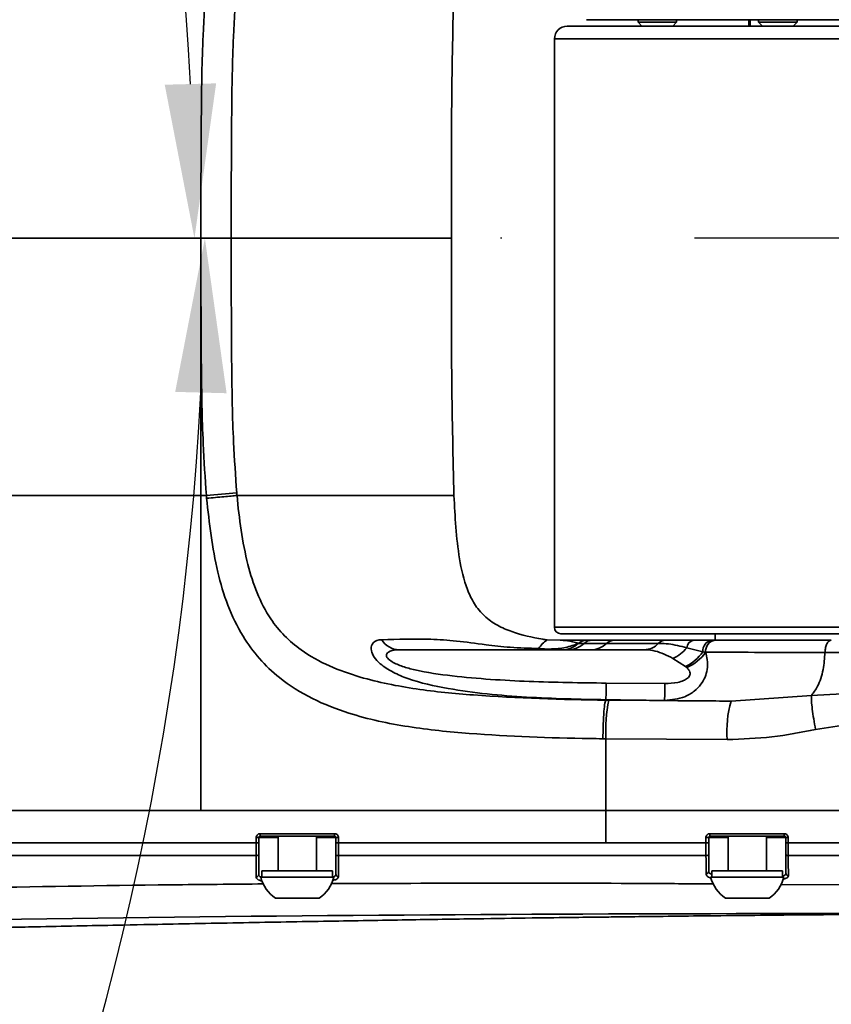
# Model space of a CAD drawing. Header units: millimetres. Extents: x -2031 to 1277, y -458 to 5880.
# Tile 57 of 62: x -264 to -201, y 5079 to 5156. Entities that reach past the tile are written whole.
import ezdxf

# ---------------------------------------------------------------- set-up
doc = ezdxf.new("R2010")
doc.units = ezdxf.units.MM
doc.header["$LTSCALE"] = 5
doc.header["$PDSIZE"] = -1
doc.linetypes.add('ACAD_ISO10W100', pattern=[18, 12, -3, 0, -3])
doc.layers.add('重要标记', color=1, linetype='Continuous', lineweight=25)
doc.dimstyles.new('ISO-25', dxfattribs={"dimtxt": 18, "dimasz": 12, "dimexe": 7, "dimexo": 0.625, "dimtad": 1, "dimtoh": 1, "dimtxsty": 'Standard', "dimcen": 2.5, "dimclrd": 1, "dimclre": 1, "dimclrt": 4, "dimadec": 0, "dimazin": 0, "dimtfac": 1, "dimtmove": 0, "dimatfit": 3, "dimfxl": 1, "dimarcsym": 0})

# ---------------------------------------------------------------- blocks, each defined once
blk = doc.blocks.new('*D51')
at = {"layer": 'Defpoints', "color": 0, "linetype": 'ByBlock', "transparency": 16777216}
for p in [(-572.376, 5350.575), (-1052.282, 5239.675), (-672.898, 5138.959), (-481.093, 5138.959), (-61.63, 5138.959)]:
    blk.add_point(p, dxfattribs=at)
at = {"layer": '重要标记', "color": 1, "linetype": 'ByBlock', "lineweight": -2, "transparency": 16777216}
blk.add_arc((-481.093, 5138.959), 230.465, 2.98365, 167.01635, dxfattribs=at)
at = {"layer": '重要标记', "color": 1, "linetype": 'ByBlock', "transparency": 16777216}
for points in [[(-703.706, 5190.339), (-707.626, 5191.136), (-708.057, 5178.978)], [(-248.942, 5151.007), (-252.94, 5150.902), (-250.629, 5138.959)]]:
    blk.add_solid(points, dxfattribs=at)
at = {"layer": '重要标记', "color": 4, "linetype": 'ByBlock', "transparency": 16777216, "insert": (-410.154, 5368.329), "char_height": 18, "attachment_point": 5, "rotation": 342.81433}
blk.add_mtext('170°', dxfattribs=at)

msp = doc.modelspace()

# ---------------------------------------------------------------- linework, layer by layer
at = {"linetype": 'Continuous', "lineweight": 35}
for p, q in [((-221.628, 5155.459), (-159.409, 5155.459)), ((-147.514, 5155.959), (-220.128, 5155.959)), ((-216.128, 5155.959), (-216.128, 5155.759)), ((-216.128, 5155.759), (-215.828, 5155.459)), ((-216.128, 5155.759), (-213.128, 5155.759)), ((-213.428, 5155.459), (-213.128, 5155.759)), ((-213.128, 5155.759), (-213.128, 5155.959)), ((-207.496, 5155.459), (-207.496, 5155.959)), ((-207.392, 5155.959), (-207.392, 5155.459)), ((-206.756, 5155.959), (-206.756, 5155.759)), ((-206.756, 5155.759), (-206.456, 5155.459)), ((-206.756, 5155.759), (-203.756, 5155.759)), ((-204.056, 5155.459), (-203.756, 5155.759)), ((-203.756, 5155.759), (-203.756, 5155.959)), ((-222.628, 5154.459), (-222.628, 5108.709)), ((-158.814, 5154.459), (-222.628, 5154.459)), ((-250.125, 5138.959), (-250.125, 5138.986)), ((-250.125, 5118.959), (-250.125, 5138.959)), ((-250.125, 5094.459), (-250.125, 5118.959)), ((-250.125, 5118.959), (-249.701, 5118.959)), ((-222.628, 5108.709), (-148.498, 5108.709)), ((-148.924, 5108.209), (-222.128, 5108.209)), ((-210.128, 5108.209), (-210.128, 5107.709)), ((-222.181, 5107.703), (-223.203, 5107.73)), ((-222.177, 5107.703), (-222.181, 5107.703)), ((-222.181, 5107.703), (-222.18, 5107.703)), ((-220.771, 5107.459), (-220.318, 5107.459)), ((-220.145, 5107.709), (-219.678, 5107.709)), ((-219.678, 5107.709), (-217.97, 5107.709)), ((-218.581, 5107.459), (-214.552, 5107.459)), ((-217.97, 5107.709), (-214.01, 5107.709)), ((-214.01, 5107.709), (-211.806, 5107.709)), ((-212.341, 5107.125), (-211.084, 5106.81)), ((-211.806, 5107.709), (-210.41, 5107.709)), ((-210.41, 5107.709), (-210.141, 5107.709)), ((-234.713, 5106.959), (-215.638, 5106.959)), ((-212.432, 5105.662), (-213.413, 5106.292)), ((-211.084, 5106.81), (-210.873, 5106.769)), ((-212.336, 5105.58), (-212.432, 5105.662)), ((-218.593, 5104.369), (-214.043, 5104.33)), ((-208.891, 5102.972), (-202.638, 5103.418)), ((-202.638, 5103.418), (-198.155, 5103.634)), ((-218.628, 5103.075), (-218.628, 5103.042)), ((-218.397, 5103.039), (-208.891, 5102.972)), ((-198.037, 5101.422), (-202.313, 5100.762)), ((-218.628, 5100.039), (-218.859, 5100.042)), ((-209.185, 5099.972), (-218.628, 5100.039)), ((-218.628, 5100.039), (-218.628, 5094.459)), ((-218.628, 5094.459), (-218.628, 5091.959)), ((-239.728, 5092.459), (-245.528, 5092.459)), ((-244.128, 5092.459), (-244.128, 5089.784)), ((-241.128, 5089.784), (-241.128, 5092.459)), ((-204.728, 5092.459), (-210.528, 5092.459)), ((-209.128, 5092.459), (-209.128, 5089.784)), ((-206.128, 5089.784), (-206.128, 5092.459)), ((-245.824, 5091.959), (-245.824, 5092.359)), ((-245.628, 5092.359), (-245.824, 5092.359)), ((-245.824, 5090.959), (-245.824, 5091.959)), ((-245.628, 5092.359), (-245.628, 5091.959)), ((-244.128, 5092.359), (-245.628, 5092.359)), ((-245.628, 5091.958), (-245.628, 5091.048)), ((-239.628, 5092.359), (-241.128, 5092.359)), ((-239.628, 5092.359), (-239.428, 5092.359)), ((-239.628, 5091.959), (-239.628, 5092.359)), ((-239.628, 5091.048), (-239.628, 5091.957)), ((-239.428, 5092.359), (-239.428, 5091.959)), ((-239.428, 5091.959), (-239.428, 5090.959)), ((-210.846, 5091.959), (-218.628, 5091.959)), ((-210.846, 5091.959), (-210.846, 5092.359)), ((-210.628, 5092.359), (-210.846, 5092.359)), ((-210.846, 5090.959), (-210.846, 5091.959)), ((-210.628, 5092.359), (-210.628, 5091.959)), ((-209.128, 5092.359), (-210.628, 5092.359)), ((-210.628, 5091.957), (-210.628, 5091.048)), ((-204.628, 5092.359), (-206.128, 5092.359)), ((-204.628, 5092.359), (-204.451, 5092.359)), ((-204.628, 5091.959), (-204.628, 5092.359)), ((-204.628, 5091.048), (-204.628, 5091.959)), ((-204.451, 5092.359), (-204.451, 5091.959)), ((-204.451, 5091.959), (-204.451, 5090.959)), ((-245.826, 5090.959), (-245.824, 5090.959)), ((-210.841, 5090.959), (-210.846, 5090.959)), ((-204.451, 5090.959), (-204.444, 5090.959)), ((-245.378, 5089.784), (-245.378, 5089.284)), ((-239.878, 5089.784), (-245.378, 5089.784)), ((-239.878, 5089.284), (-239.878, 5089.784)), ((-210.378, 5089.784), (-210.378, 5089.284)), ((-204.878, 5089.784), (-210.378, 5089.784)), ((-204.878, 5089.284), (-204.878, 5089.784)), ((-245.478, 5089.284), (-239.778, 5089.284)), ((-210.478, 5089.284), (-204.778, 5089.284)), ((-205.054, 5088.718), (-188.628, 5088.606)), ((-244.327, 5087.634), (-240.929, 5087.634)), ((-209.327, 5087.634), (-205.929, 5087.634))]:
    msp.add_line(p, q, dxfattribs=at)
for centre, radius, start, end in [((-221.628, 5154.459), 1, 90, 180), ((-309.105, 5808.43), 692.026, 274.924403, 275.120863), ((-222.128, 5108.709), 0.5, 180, 270), ((-234.671, 5108.591), 1.633, 211.31469, 268.50245), ((-223.512, 5107.61), 0.652, 238.16159, 269.31005), ((-222.074, 5106.712), 0.997, 90.00002, 95.93697), ((-222.031, 5108.797), 1.838, 270.23275, 313.28555), ((-221.604, 5108.862), 1.903, 270.13119, 312.49931), ((-220.141, 5106.79), 0.919, 90.23275, 133.28555), ((-219.676, 5106.757), 0.952, 90.13119, 132.49931), ((-219.815, 5108.729), 1.771, 270.35031, 314.14295), ((-217.965, 5106.823), 0.885, 90.35031, 134.14295), ((-215.665, 5108.446), 1.487, 271.05002, 318.4178), ((-213.996, 5106.965), 0.744, 91.05002, 138.4178), ((-214.423, 5108.696), 2.608, 292.78471, 322.95946), ((-211.675, 5107.051), 0.67, 101.22011, 173.64723), ((-210.237, 5106.877), 0.849, 101.70828, 184.49935), ((-209.996, 5106.841), 0.88, 99.48545, 184.67332), ((-213.848, 5108.691), 3.344, 295.05359, 325.76877), ((-213.588, 5108.615), 3.283, 292.40978, 325.78728), ((-298.395, 5104.852), 84.354, 358.75298, 359.64572), ((-206.463, 5100.611), 12.179, 168.50242, 182.69255), ((-201.063, 5100.691), 8.153, 163.75273, 185.0579), ((-248.161, 5092.609), 2.637, 356.73912, 1.08592), ((-271.192, 5092.609), 31.464, 359.72685, 0.09105), ((-209.982, 5092.609), 0.567, 174.98262, 195.38335), ((-204.284, 5092.609), 0.469, 173.95506, 198.73549), ((-245.826, 5089.486), 0.198, 269.6898, 359.27733), ((-239.431, 5089.517), 0.198, 180.71756, 270.8403), ((-210.826, 5089.736), 0.197, 267.96363, 359.10534), ((-204.431, 5089.589), 0.198, 180.61179, 269.31705), ((-242.628, 5090.045), 2.95, 194.96102, 234.8337), ((-242.628, 5090.045), 2.95, 305.1663, 345.03898), ((-207.628, 5090.045), 2.95, 194.96102, 234.8337), ((-207.628, 5090.045), 2.95, 305.1663, 345.03898)]:
    msp.add_arc(centre, radius, start, end, dxfattribs=at)
for points, knots in [([(-250.125, 5138.986), (-250.125, 5139.287), (-250.125, 5142.556), (-250.117, 5147.803), (-250.024, 5154.164), (-249.796, 5157.548), (-249.701, 5158.959)], [0, 0, 0, 0, 0.0452819, 0.4907955, 0.7878228, 1, 1, 1, 1]), ([(-247.337, 5158.751), (-247.432, 5157.378), (-247.664, 5154.054), (-247.763, 5147.452), (-247.765, 5142.227), (-247.766, 5138.959)], [0, 0, 0, 0, 0.2084561, 0.504736, 1, 1, 1, 1]), ([(-230.628, 5138.959), (-230.641, 5142.693), (-230.663, 5149.36), (-230.512, 5156.026), (-230.446, 5158.959)], [0, 0, 0, 0, 0.560014, 1, 1, 1, 1]), ([(-250.125, 5138.959), (-250.584, 5138.959), (-256.456, 5138.959), (-267.729, 5138.959), (-283.884, 5138.959), (-299.987, 5138.959), (-310.777, 5138.959), (-316.172, 5138.959)], [0, 0, 0, 0, 0.020794, 0.265587, 0.51039, 0.755205, 1, 1, 1, 1]), ([(-249.701, 5118.959), (-249.792, 5120.306), (-250.018, 5123.627), (-250.117, 5129.925), (-250.125, 5135.244), (-250.125, 5138.585), (-250.125, 5138.959)], [0, 0, 0, 0, 0.202431, 0.49906, 0.943974, 1, 1, 1, 1]), ([(-247.766, 5138.959), (-247.765, 5135.627), (-247.764, 5130.341), (-247.658, 5123.739), (-247.429, 5120.477), (-247.337, 5119.166)], [0, 0, 0, 0, 0.504757, 0.800929, 1, 1, 1, 1]), ([(-230.628, 5138.959), (-230.622, 5138.959), (-230.611, 5138.959), (-231.033, 5138.959), (-232.288, 5138.959), (-234.335, 5138.959), (-237.076, 5138.959), (-240.377, 5138.959), (-244.015, 5138.959), (-246.518, 5138.959), (-247.766, 5138.959)], [0, 0, 0, 0, 0.099543, 0.184425, 0.273266, 0.381969, 0.510057, 0.662782, 0.831814, 1, 1, 1, 1]), ([(-230.628, 5138.959), (-230.641, 5135.225), (-230.663, 5128.557), (-230.512, 5121.891), (-230.446, 5118.959)], [0, 0, 0, 0, 0.560014, 1, 1, 1, 1]), ([(-316.172, 5118.959), (-312.113, 5118.959), (-303.993, 5118.959), (-291.863, 5118.959), (-279.733, 5118.959), (-265.832, 5118.959), (-255.943, 5118.959), (-250.125, 5118.959)], [0, 0, 0, 0, 0.184147, 0.368324, 0.552528, 0.736711, 1, 1, 1, 1]), ([(-249.682, 5118.742), (-249.682, 5118.743), (-249.688, 5118.815), (-249.695, 5118.887), (-249.701, 5118.959)], [0, 0, 0, 0, 0.0038, 1, 1, 1, 1]), ([(-249.682, 5118.742), (-249.45, 5118.763), (-248.985, 5118.805), (-248.335, 5118.864), (-247.754, 5118.918), (-247.463, 5118.945), (-247.318, 5118.959)], [0, 0, 0, 0, 0.249999, 0.5, 0.75, 1, 1, 1, 1]), ([(-218.859, 5100.042), (-219.2, 5100.047), (-222.663, 5100.101), (-227.719, 5100.27), (-233.989, 5100.898), (-238.106, 5101.769), (-241.489, 5103.086), (-243.847, 5104.543), (-245.619, 5106.244), (-247.006, 5108.124), (-248.087, 5110.404), (-249.161, 5113.989), (-249.47, 5116.813), (-249.682, 5118.742)], [0, 0, 0, 0, 0.024706, 0.25085, 0.365637, 0.480101, 0.553733, 0.627115, 0.678751, 0.730394, 0.795164, 0.860108, 1, 1, 1, 1]), ([(-247.337, 5119.166), (-247.331, 5119.097), (-247.325, 5119.028), (-247.318, 5118.959), (-247.318, 5118.959)], [0, 0, 0, 0, 0.999707, 1, 1, 1, 1]), ([(-247.318, 5118.959), (-247.318, 5118.959), (-247.15, 5117.151), (-246.815, 5114.573), (-245.815, 5111.37), (-244.605, 5108.982), (-242.641, 5106.994), (-240.158, 5105.642), (-237.154, 5104.592), (-233.384, 5103.844), (-226.992, 5103.229), (-222.06, 5103.091), (-218.628, 5103.042), (-218.628, 5103.042)], [0, 0, 0, 0, 0.000002, 0.144081, 0.205026, 0.265731, 0.355297, 0.422892, 0.49073, 0.608751, 0.727091, 0.999998, 1, 1, 1, 1]), ([(-230.446, 5118.959), (-230.438, 5118.959), (-230.422, 5118.959), (-230.678, 5118.959), (-231.871, 5118.959), (-234.034, 5118.959), (-237.527, 5118.959), (-242.017, 5118.959), (-245.551, 5118.959), (-247.318, 5118.959)], [0, 0, 0, 0, 0.086642, 0.173185, 0.259682, 0.389525, 0.519473, 0.759734, 1, 1, 1, 1]), ([(-230.446, 5118.959), (-230.36, 5117.313), (-230.231, 5114.846), (-229.608, 5112.012), (-228.898, 5110.517), (-228.107, 5109.551), (-227.087, 5108.836), (-225.568, 5108.188), (-224.242, 5107.896), (-223.316, 5107.748), (-223.203, 5107.73)], [0, 0, 0, 0, 0.32601, 0.488826, 0.570237, 0.651574, 0.732936, 0.814378, 0.977279, 1, 1, 1, 1]), ([(-236.065, 5107.742), (-234.801, 5107.782), (-232.9, 5107.842), (-230.286, 5107.675), (-228.253, 5107.386), (-226.098, 5107.129), (-224.61, 5107.081), (-223.856, 5107.057)], [0, 0, 0, 0, 0.368108, 0.553621, 0.738637, 0.867632, 1, 1, 1, 1]), ([(-218.628, 5103.075), (-218.628, 5103.075), (-220.685, 5103.112), (-224.795, 5103.208), (-229.974, 5103.705), (-233.47, 5104.467), (-235.22, 5105.197), (-236.129, 5105.783), (-236.681, 5106.389), (-236.927, 5106.941), (-236.851, 5107.488), (-236.463, 5107.718), (-236.133, 5107.738), (-236.065, 5107.742)], [0, 0, 0, 0, 0.000003, 0.265526, 0.530293, 0.67225, 0.728457, 0.788187, 0.828824, 0.867726, 0.915204, 0.98276, 1, 1, 1, 1]), ([(-223.856, 5107.057), (-223.761, 5107.189), (-223.544, 5107.491), (-223.203, 5107.682), (-223.199, 5107.733), (-223.203, 5107.73), (-223.203, 5107.73)], [0, 0, 0, 0, 0.2786384, 0.6364177, 0.9999909, 1, 1, 1, 1]), ([(-223.856, 5107.057), (-223.737, 5107.046), (-223.485, 5107.025), (-223.105, 5107.015), (-222.715, 5107.024), (-222.259, 5107.059), (-221.525, 5107.173), (-221.078, 5107.342), (-220.771, 5107.459)], [0, 0, 0, 0, 0.098065, 0.206831, 0.300863, 0.413613, 0.596553, 1, 1, 1, 1]), ([(-220.771, 5107.459), (-220.92, 5107.502), (-221.37, 5107.632), (-221.887, 5107.693), (-222.106, 5107.701), (-222.177, 5107.703)], [0, 0, 0, 0, 0.251343, 0.756825, 1, 1, 1, 1]), ([(-222.074, 5107.709), (-222.069, 5107.709), (-221.987, 5107.709), (-221.423, 5107.709), (-220.748, 5107.709), (-220.252, 5107.709), (-220.145, 5107.709)], [0, 0, 0, 0, 0.024425, 0.3996, 0.870751, 1, 1, 1, 1]), ([(-220.318, 5107.459), (-220.199, 5107.459), (-219.728, 5107.459), (-219.072, 5107.459), (-218.581, 5107.459)], [0, 0, 0, 0, 0.252547, 1, 1, 1, 1]), ([(-214.552, 5107.459), (-214.518, 5107.458), (-214.259, 5107.457), (-213.578, 5107.421), (-212.824, 5107.241), (-212.341, 5107.125)], [0, 0, 0, 0, 0.052434, 0.393159, 1, 1, 1, 1]), ([(-210.141, 5107.709), (-208.957, 5107.709), (-206.566, 5107.709), (-203.402, 5107.709), (-201.513, 5107.709), (-201.093, 5107.709)], [0, 0, 0, 0, 0.433087, 0.874118, 1, 1, 1, 1]), ([(-201.585, 5106.759), (-201.575, 5106.885), (-201.555, 5107.137), (-201.44, 5107.449), (-201.281, 5107.666), (-201.156, 5107.695), (-201.093, 5107.709)], [0, 0, 0, 0, 0.25, 0.5, 0.75, 1, 1, 1, 1]), ([(-234.713, 5106.959), (-234.782, 5106.957), (-235.101, 5106.951), (-235.477, 5106.868), (-235.671, 5106.673), (-235.708, 5106.521), (-235.668, 5106.399), (-235.533, 5106.22), (-235.186, 5105.953), (-234.433, 5105.644), (-232.873, 5105.225), (-229.569, 5104.769), (-224.599, 5104.45), (-220.596, 5104.396), (-218.593, 5104.369)], [0, 0, 0, 0, 0.015295, 0.071236, 0.093957, 0.105115, 0.125473, 0.130531, 0.158425, 0.206115, 0.257629, 0.403942, 0.701805, 1, 1, 1, 1]), ([(-213.413, 5106.292), (-213.873, 5106.522), (-214.572, 5106.871), (-215.308, 5106.956), (-215.599, 5106.958), (-215.638, 5106.959)], [0, 0, 0, 0, 0.6244097, 0.9499768, 1, 1, 1, 1]), ([(-210.873, 5106.769), (-210.823, 5106.58), (-210.706, 5106.14), (-210.716, 5105.473), (-210.896, 5104.82), (-211.229, 5104.235), (-211.759, 5103.701), (-212.684, 5103.149), (-213.521, 5103.068), (-214.061, 5103.016)], [0, 0, 0, 0, 0.10095, 0.233868, 0.341822, 0.453415, 0.583188, 0.730833, 1, 1, 1, 1]), ([(-201.585, 5106.759), (-202.015, 5106.759), (-203.927, 5106.759), (-207.178, 5106.761), (-209.634, 5106.767), (-210.873, 5106.769)], [0, 0, 0, 0, 0.125885, 0.558964, 1, 1, 1, 1]), ([(-202.638, 5103.418), (-202.471, 5103.637), (-202.089, 5104.14), (-201.693, 5105.338), (-201.619, 5106.307), (-201.585, 5106.759)], [0, 0, 0, 0, 0.291785, 0.669789, 1, 1, 1, 1]), ([(-198.248, 5106.709), (-198.855, 5106.723), (-199.987, 5106.75), (-201.078, 5106.756), (-201.585, 5106.759)], [0, 0, 0, 0, 0.53572, 1, 1, 1, 1]), ([(-214.043, 5104.33), (-213.705, 5104.344), (-213.206, 5104.364), (-212.615, 5104.542), (-212.312, 5104.708), (-212.174, 5104.85), (-212.106, 5104.963), (-212.08, 5105.047), (-212.076, 5105.18), (-212.109, 5105.287), (-212.197, 5105.439), (-212.276, 5105.519), (-212.336, 5105.58)], [0, 0, 0, 0, 0.338281, 0.500323, 0.621286, 0.690248, 0.709744, 0.767777, 0.789837, 0.868501, 0.899837, 1, 1, 1, 1]), ([(-202.313, 5100.762), (-202.365, 5101.039), (-202.47, 5101.591), (-202.578, 5102.351), (-202.643, 5103.001), (-202.639, 5103.279), (-202.638, 5103.418)], [0, 0, 0, 0, 0.25, 0.5, 0.75, 1, 1, 1, 1]), ([(-218.859, 5100.042), (-218.85, 5100.434), (-218.834, 5101.216), (-218.776, 5102.205), (-218.704, 5102.899), (-218.654, 5102.994), (-218.628, 5103.042)], [0, 0, 0, 0, 0.24999, 0.499999, 0.750008, 1, 1, 1, 1]), ([(-214.061, 5103.016), (-215.583, 5103.032), (-217.106, 5103.048), (-218.628, 5103.075), (-218.628, 5103.075)], [0, 0, 0, 0, 0.9999869, 1, 1, 1, 1]), ([(-218.628, 5103.042), (-218.628, 5103.042), (-218.551, 5103.041), (-218.474, 5103.04), (-218.397, 5103.039)], [0, 0, 0, 0, 0.000275, 1, 1, 1, 1]), ([(-208.891, 5102.972), (-209.684, 5102.976), (-211.508, 5102.985), (-213.139, 5103.005), (-214.061, 5103.016)], [0, 0, 0, 0, 0.434434, 1, 1, 1, 1]), ([(-202.313, 5100.762), (-203.442, 5100.544), (-205.71, 5100.106), (-208.023, 5100.016), (-209.185, 5099.972)], [0, 0, 0, 0, 0.4977694, 1, 1, 1, 1]), ([(-316.172, 5094.459), (-312.155, 5094.459), (-304.393, 5094.459), (-292.931, 5094.459), (-281.566, 5094.459), (-269.766, 5094.459), (-257.342, 5094.459), (-244.436, 5094.459), (-231.46, 5094.459), (-222.851, 5094.459), (-218.628, 5094.459)], [0, 0, 0, 0, 0.1235491, 0.2386881, 0.3539955, 0.4746548, 0.6024098, 0.7357676, 0.8704149, 1, 1, 1, 1]), ([(-250.125, 5094.459), (-253.134, 5094.459), (-259.038, 5094.459), (-267.724, 5094.459), (-276.006, 5094.459), (-284.233, 5094.459), (-292.096, 5094.459), (-300.003, 5094.459), (-307.886, 5094.459), (-313.358, 5094.459), (-316.172, 5094.459)], [0, 0, 0, 0, 0.136127, 0.267131, 0.393683, 0.512245, 0.641481, 0.751906, 0.872383, 1, 1, 1, 1]), ([(-218.628, 5094.459), (-223.801, 5094.459), (-234.294, 5094.459), (-244.798, 5094.459), (-250.125, 5094.459)], [0, 0, 0, 0, 0.492937, 1, 1, 1, 1]), ([(-218.628, 5094.459), (-216.893, 5094.459), (-213.441, 5094.459), (-208.302, 5094.459), (-203.378, 5094.459), (-198.898, 5094.459), (-194.911, 5094.459), (-191.573, 5094.459), (-189.502, 5094.459), (-188.629, 5094.459)], [0, 0, 0, 0, 0.172804, 0.34361, 0.512471, 0.664678, 0.79213, 0.912362, 1, 1, 1, 1]), ([(-189.665, 5094.459), (-191.063, 5094.459), (-194.141, 5094.459), (-199.282, 5094.459), (-205.264, 5094.459), (-211.839, 5094.459), (-216.354, 5094.459), (-218.628, 5094.459)], [0, 0, 0, 0, 0.145437, 0.320232, 0.534342, 0.765402, 1, 1, 1, 1]), ([(-245.824, 5092.359), (-245.821, 5092.392), (-245.814, 5092.46), (-245.763, 5092.55), (-245.687, 5092.618), (-245.602, 5092.653), (-245.547, 5092.657), (-245.525, 5092.659)], [0, 0, 0, 0, 0.2147033, 0.4293791, 0.6440329, 0.8586882, 1, 1, 1, 1]), ([(-245.528, 5092.459), (-245.536, 5092.458), (-245.554, 5092.457), (-245.582, 5092.445), (-245.608, 5092.422), (-245.625, 5092.392), (-245.627, 5092.37), (-245.628, 5092.359)], [0, 0, 0, 0, 0.141451, 0.356265, 0.570949, 0.785509, 1, 1, 1, 1]), ([(-245.525, 5092.659), (-245.391, 5092.659), (-244.725, 5092.659), (-242.793, 5092.659), (-240.994, 5092.659), (-239.728, 5092.659)], [0, 0, 0, 0, 0.069003, 0.345014, 1, 1, 1, 1]), ([(-239.728, 5092.659), (-239.694, 5092.655), (-239.627, 5092.649), (-239.537, 5092.597), (-239.469, 5092.521), (-239.433, 5092.436), (-239.43, 5092.381), (-239.428, 5092.359)], [0, 0, 0, 0, 0.214633, 0.429293, 0.643994, 0.858734, 1, 1, 1, 1]), ([(-239.628, 5092.359), (-239.629, 5092.366), (-239.63, 5092.385), (-239.642, 5092.413), (-239.665, 5092.438), (-239.695, 5092.455), (-239.717, 5092.458), (-239.728, 5092.459)], [0, 0, 0, 0, 0.141224, 0.3559171, 0.5706107, 0.7853049, 1, 1, 1, 1]), ([(-210.846, 5092.359), (-210.843, 5092.392), (-210.836, 5092.459), (-210.785, 5092.549), (-210.709, 5092.617), (-210.625, 5092.653), (-210.569, 5092.657), (-210.547, 5092.659)], [0, 0, 0, 0, 0.213677, 0.42731, 0.64128, 0.856026, 1, 1, 1, 1]), ([(-210.528, 5092.459), (-210.536, 5092.458), (-210.555, 5092.457), (-210.583, 5092.445), (-210.608, 5092.422), (-210.625, 5092.392), (-210.627, 5092.37), (-210.628, 5092.359)], [0, 0, 0, 0, 0.146258, 0.363456, 0.577804, 0.789594, 1, 1, 1, 1]), ([(-210.547, 5092.659), (-210.414, 5092.659), (-209.75, 5092.659), (-207.817, 5092.659), (-206.019, 5092.659), (-204.751, 5092.659)], [0, 0, 0, 0, 0.068661, 0.343306, 1, 1, 1, 1]), ([(-204.751, 5092.659), (-204.717, 5092.655), (-204.649, 5092.649), (-204.559, 5092.596), (-204.491, 5092.52), (-204.456, 5092.435), (-204.452, 5092.38), (-204.451, 5092.359)], [0, 0, 0, 0, 0.216311, 0.432675, 0.64848, 0.86304, 1, 1, 1, 1]), ([(-204.628, 5092.359), (-204.629, 5092.366), (-204.63, 5092.384), (-204.642, 5092.412), (-204.665, 5092.438), (-204.695, 5092.455), (-204.717, 5092.458), (-204.728, 5092.459)], [0, 0, 0, 0, 0.133699, 0.3445376, 0.5597493, 0.7788683, 1, 1, 1, 1]), ([(-245.824, 5091.959), (-250.725, 5091.959), (-260.269, 5091.959), (-274.132, 5091.959), (-283.074, 5091.959), (-287.404, 5091.959)], [0, 0, 0, 0, 0.352493, 0.686444, 1, 1, 1, 1]), ([(-245.628, 5091.959), (-245.631, 5091.957), (-245.637, 5091.955), (-245.682, 5091.954), (-245.746, 5091.955), (-245.798, 5091.957), (-245.824, 5091.959)], [0, 0, 0, 0, 0.252986, 0.494592, 0.743134, 1, 1, 1, 1]), ([(-218.628, 5091.959), (-222.024, 5091.959), (-228.952, 5091.959), (-235.891, 5091.959), (-239.428, 5091.959)], [0, 0, 0, 0, 0.490153, 1, 1, 1, 1]), ([(-210.628, 5091.959), (-210.629, 5091.958), (-210.631, 5091.956), (-210.644, 5091.955), (-210.665, 5091.954), (-210.692, 5091.954), (-210.726, 5091.954), (-210.764, 5091.955), (-210.805, 5091.956), (-210.832, 5091.958), (-210.846, 5091.959)], [0, 0, 0, 0, 0.12513, 0.250171, 0.375149, 0.500091, 0.625021, 0.749965, 0.87495, 1, 1, 1, 1]), ([(-188.629, 5091.959), (-190.027, 5091.959), (-193.184, 5091.959), (-198.45, 5091.959), (-202.334, 5091.959), (-204.451, 5091.959)], [0, 0, 0, 0, 0.265447, 0.599489, 1, 1, 1, 1]), ([(-245.826, 5090.959), (-247.718, 5090.959), (-255.616, 5090.959), (-269.504, 5090.959), (-281.437, 5090.959), (-287.404, 5090.959)], [0, 0, 0, 0, 0.136124, 0.568048, 1, 1, 1, 1]), ([(-245.827, 5089.288), (-245.827, 5089.507), (-245.827, 5089.784), (-245.826, 5090.421), (-245.826, 5090.737), (-245.826, 5090.959), (-245.826, 5090.959)], [0, 0, 0, 0, 0.620579, 0.783294, 0.999986, 1, 1, 1, 1]), ([(-245.628, 5091.048), (-245.628, 5091.047), (-245.628, 5091.039), (-245.634, 5091.021), (-245.659, 5090.997), (-245.704, 5090.976), (-245.76, 5090.962), (-245.803, 5090.96), (-245.824, 5090.959)], [0, 0, 0, 0, 0.010595, 0.178424, 0.396535, 0.601459, 0.800624, 1, 1, 1, 1]), ([(-245.628, 5091.048), (-245.628, 5090.768), (-245.628, 5089.99), (-245.628, 5089.681), (-245.628, 5089.483)], [0, 0, 0, 0, 0.359832, 1, 1, 1, 1]), ([(-239.428, 5090.959), (-239.45, 5090.959), (-239.492, 5090.961), (-239.55, 5090.975), (-239.595, 5090.995), (-239.622, 5091.02), (-239.628, 5091.038), (-239.628, 5091.047), (-239.628, 5091.048)], [0, 0, 0, 0, 0.196478, 0.392764, 0.594403, 0.808821, 0.989539, 1, 1, 1, 1]), ([(-239.628, 5089.515), (-239.628, 5089.709), (-239.628, 5090.01), (-239.628, 5090.777), (-239.628, 5091.048)], [0, 0, 0, 0, 0.64709, 1, 1, 1, 1]), ([(-239.428, 5090.959), (-239.428, 5090.959), (-239.428, 5090.585), (-239.428, 5090.263), (-239.428, 5089.828), (-239.428, 5089.561), (-239.428, 5089.384), (-239.428, 5089.32)], [0, 0, 0, 0, 0.000014, 0.371792, 0.457675, 0.801774, 1, 1, 1, 1]), ([(-210.846, 5090.959), (-215.603, 5090.959), (-225.116, 5090.959), (-234.658, 5090.959), (-239.428, 5090.959)], [0, 0, 0, 0, 0.499997, 1, 1, 1, 1]), ([(-210.841, 5090.959), (-210.82, 5090.959), (-210.777, 5090.959), (-210.718, 5090.971), (-210.67, 5090.99), (-210.637, 5091.016), (-210.629, 5091.036), (-210.628, 5091.047), (-210.628, 5091.048)], [0, 0, 0, 0, 0.188104, 0.376072, 0.568221, 0.771913, 0.989937, 1, 1, 1, 1]), ([(-210.833, 5089.539), (-210.833, 5089.667), (-210.834, 5089.926), (-210.837, 5090.395), (-210.84, 5090.803), (-210.841, 5090.924), (-210.841, 5090.959)], [0, 0, 0, 0, 0.420098, 0.849885, 0.956781, 1, 1, 1, 1]), ([(-210.628, 5091.048), (-210.628, 5090.96), (-210.628, 5090.569), (-210.628, 5090.118), (-210.628, 5089.863), (-210.628, 5089.733)], [0, 0, 0, 0, 0.124891, 0.553815, 1, 1, 1, 1]), ([(-204.451, 5090.959), (-204.472, 5090.961), (-204.514, 5090.965), (-204.568, 5090.981), (-204.608, 5091.004), (-204.625, 5091.027), (-204.628, 5091.042), (-204.628, 5091.047), (-204.628, 5091.048)], [0, 0, 0, 0, 0.213752, 0.427215, 0.648382, 0.884563, 0.988781, 1, 1, 1, 1]), ([(-204.628, 5089.587), (-204.628, 5089.766), (-204.628, 5090.043), (-204.628, 5090.785), (-204.628, 5091.048)], [0, 0, 0, 0, 0.646949, 1, 1, 1, 1]), ([(-186.752, 5090.959), (-189.697, 5090.959), (-195.587, 5090.959), (-201.492, 5090.959), (-204.444, 5090.959)], [0, 0, 0, 0, 0.499996, 1, 1, 1, 1]), ([(-204.444, 5090.959), (-204.444, 5090.959), (-204.441, 5090.596), (-204.438, 5090.281), (-204.436, 5089.859), (-204.434, 5089.609), (-204.433, 5089.447), (-204.433, 5089.391)], [0, 0, 0, 0, 0.000014, 0.372375, 0.46034, 0.812858, 1, 1, 1, 1]), ([(-245.628, 5089.483), (-245.627, 5089.425), (-245.625, 5089.354), (-245.5, 5089.303), (-245.476, 5089.294)], [0, 0, 0, 0, 0.8090037, 1, 1, 1, 1]), ([(-239.833, 5089.286), (-239.822, 5089.29), (-239.64, 5089.348), (-239.634, 5089.434), (-239.628, 5089.515)], [0, 0, 0, 0, 0.063538, 1, 1, 1, 1]), ([(-210.483, 5089.228), (-210.492, 5089.23), (-210.71, 5089.283), (-210.803, 5089.392), (-210.826, 5089.508), (-210.833, 5089.539)], [0, 0, 0, 0, 0.029249, 0.740523, 1, 1, 1, 1]), ([(-210.628, 5089.733), (-210.625, 5089.702), (-210.616, 5089.601), (-210.475, 5089.524), (-210.378, 5089.47)], [0, 0, 0, 0, 0.309399, 1, 1, 1, 1]), ([(-204.878, 5089.368), (-204.85, 5089.376), (-204.65, 5089.428), (-204.638, 5089.513), (-204.628, 5089.587)], [0, 0, 0, 0, 0.141666, 1, 1, 1, 1]), ([(-204.433, 5089.391), (-204.454, 5089.319), (-204.484, 5089.212), (-204.771, 5089.148), (-204.864, 5089.127)], [0, 0, 0, 0, 0.675803, 1, 1, 1, 1]), ([(-288.536, 5087.995), (-287.148, 5088.026), (-275.126, 5088.294), (-260.697, 5088.623), (-247.653, 5088.732), (-245.247, 5088.752)], [0, 0, 0, 0, 0.096171, 0.833252, 1, 1, 1, 1]), ([(-245.36, 5088.97), (-245.51, 5089.018), (-245.78, 5089.106), (-245.813, 5089.232), (-245.827, 5089.288)], [0, 0, 0, 0, 0.55322, 1, 1, 1, 1]), ([(-240.017, 5088.78), (-231.715, 5088.807), (-221.792, 5088.838), (-211.869, 5088.765), (-210.248, 5088.753)], [0, 0, 0, 0, 0.836623, 1, 1, 1, 1]), ([(-239.428, 5089.32), (-239.449, 5089.241), (-239.482, 5089.123), (-239.777, 5089.045), (-239.875, 5089.019)], [0, 0, 0, 0, 0.668134, 1, 1, 1, 1]), ([(-315.628, 5084.914), (-294.482, 5085.412), (-252.155, 5086.41), (-209.816, 5086.447), (-188.628, 5086.466)], [0, 0, 0, 0, 0.499579, 1, 1, 1, 1]), ([(-253.544, 5085.608), (-251.302, 5085.652), (-246.865, 5085.738), (-240.358, 5085.855), (-234.314, 5085.956), (-229.007, 5086.038), (-224.643, 5086.101), (-221.257, 5086.146), (-218.888, 5086.175), (-216.771, 5086.201), (-214.323, 5086.23), (-211.31, 5086.265), (-207.866, 5086.302), (-204.663, 5086.334), (-201.791, 5086.361), (-199.573, 5086.38), (-197.805, 5086.392), (-196.41, 5086.402), (-195.133, 5086.411), (-193.682, 5086.421), (-191.736, 5086.432), (-189.308, 5086.447), (-187.563, 5086.453), (-186.669, 5086.457)], [0, 0, 0, 0, 0.099318, 0.196569, 0.28552, 0.36475, 0.428169, 0.478798, 0.517517, 0.543402, 0.579188, 0.625613, 0.676322, 0.730436, 0.769678, 0.805071, 0.831235, 0.854397, 0.870719, 0.891783, 0.920638, 0.959313, 1, 1, 1, 1]), ([(-315.628, 5084.26), (-314.446, 5084.282), (-312.026, 5084.327), (-308.46, 5084.401), (-304.831, 5084.478), (-301.288, 5084.557), (-298.128, 5084.629), (-295.352, 5084.693), (-292.955, 5084.748), (-290.404, 5084.807), (-287.842, 5084.865), (-284.707, 5084.937), (-281.16, 5085.017), (-277.369, 5085.103), (-273.594, 5085.187), (-270.092, 5085.263), (-266.99, 5085.331), (-264.579, 5085.382), (-261.086, 5085.456), (-256.875, 5085.543), (-253.3, 5085.613), (-251.867, 5085.64)], [0, 0, 0, 0, 0.05565, 0.113825, 0.167805, 0.226355, 0.280533, 0.316492, 0.356979, 0.393307, 0.436523, 0.477531, 0.54079, 0.603446, 0.655891, 0.718382, 0.768236, 0.801846, 0.831813, 0.932558, 1, 1, 1, 1])]:
    msp.add_open_spline(points, degree=3, knots=knots, dxfattribs=at)
for points in [[(-250.125, 5138.959), (-249.893, 5138.959), (-249.431, 5138.959), (-248.783, 5138.959), (-248.203, 5138.959), (-247.912, 5138.959), (-247.766, 5138.959)], [(-218.628, 5103.075), (-218.627, 5103.094), (-218.623, 5103.132), (-218.615, 5103.413), (-218.605, 5103.825), (-218.597, 5104.188), (-218.593, 5104.369)], [(-239.428, 5091.959), (-239.455, 5091.959), (-239.507, 5091.959), (-239.573, 5091.959), (-239.619, 5091.959), (-239.625, 5091.959), (-239.628, 5091.959)], [(-204.451, 5091.959), (-204.475, 5091.959), (-204.523, 5091.959), (-204.581, 5091.959), (-204.621, 5091.959), (-204.626, 5091.959), (-204.628, 5091.959)]]:
    msp.add_open_spline(points, degree=3, dxfattribs=at)
at = {"layer": '重要标记', "color": 4, "linetype": 'ACAD_ISO10W100'}
msp.add_line((-61.63, 5138.959), (-672.898, 5138.959), dxfattribs=at)
at = {"layer": '重要标记', "color": 1, "linetype": 'ByBlock'}
msp.add_arc((-481.093, 5138.959), 231.277, 192.97317, 357.02683, dxfattribs=at)
msp.add_solid([(-252.126, 5127.015), (-248.128, 5126.911), (-249.816, 5138.959)], dxfattribs=at)

# ---------------------------------------------------------------- dimensions: what is measured, and where the dimension line sits
dim = msp.add_angular_dim_2l(base=(-572.376, 5350.575), line1=((-61.63, 5138.959), (-672.898, 5138.959)), line2=((-481.093, 5138.959), (-1052.282, 5239.675)), dimstyle='ISO-25', dxfattribs=at)
dim.commit()
dim.dimension.update_dxf_attribs({"geometry": '*D51', "text_midpoint": (-412.998, 5359.134), "dimtype": 162})

doc.saveas('drawing.dxf')
